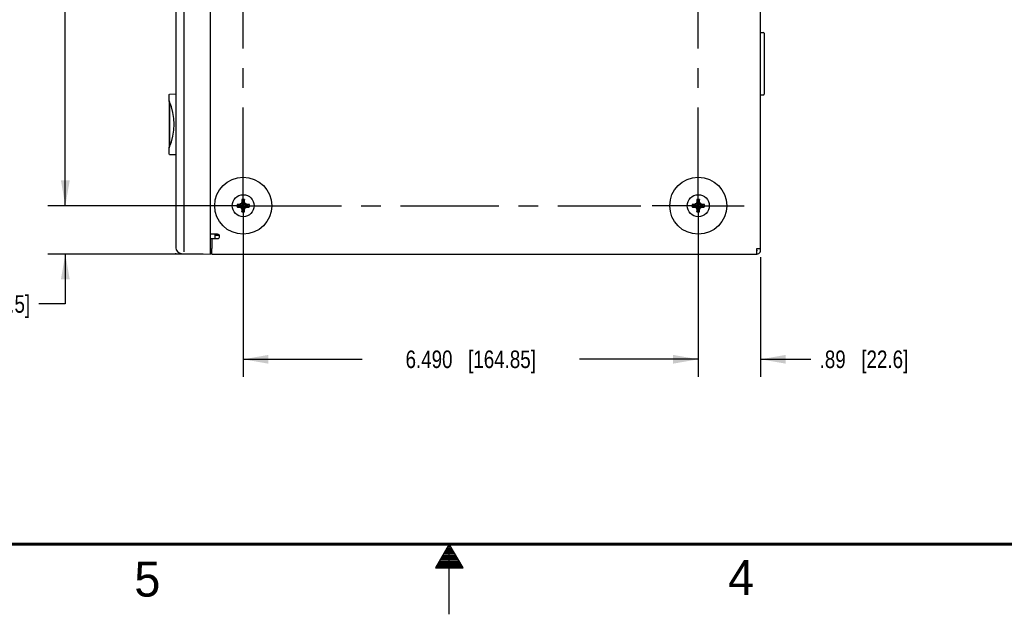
# Model space of a CAD drawing. Header units: inches. Extents: x 0 to 34, y 0 to 22.
# Tile 4 of 54: x 13.9 to 21, y 0 to 4.2. Entities that reach past the tile are written whole.
import ezdxf

# ---------------------------------------------------------------- set-up
doc = ezdxf.new("R2010")
doc.units = ezdxf.units.IN
doc.header["$LTSCALE"] = 1.87
doc.header["$MEASUREMENT"] = 0
doc.linetypes.add('CENTER', pattern=[0.6, 0.375, -0.075, 0.075, -0.075])
doc.layers.get('0').update_dxf_attribs({"linetype": 'CONTINUOUS'})
for name, color, linetype in [('02___PRT_ALL_AXES', 7, 'CONTINUOUS'), ('3_ALL_AXES', 7, 'CONTINUOUS'), ('DATUMCURVES', 7, 'CONTINUOUS'), ('DETAIL', 7, 'CONTINUOUS'), ('DIMENSIONS', 7, 'CONTINUOUS')]:
    doc.layers.add(name, color=color, linetype=linetype)
doc.styles.get("Standard").update_dxf_attribs({"font": 'txt', "width": 0.8})
doc.styles.add('TEXTSTYLE_2', font='txt')
doc.dimstyles.new('DIMSTYLE_2', dxfattribs={"dimtxt": 0.125, "dimasz": 0.18, "dimexe": 0.18, "dimexo": 0.0625, "dimgap": 0.09, "dimtad": 0, "dimtih": 1, "dimtoh": 1, "dimlfac": 2, "dimzin": 4, "dimdsep": 46, "dimtxsty": 'STANDARD', "dimblk": '_FILLED', "dimblk1": '_FILLED', "dimblk2": '_FILLED', "dimcen": 0.09, "dimadec": 0, "dimazin": 0, "dimtfac": 1, "dimtofl": 0, "dimtmove": 0, "dimatfit": 3, "dimldrblk": '_FILLED', "dimfxl": 1, "dimtolj": 1, "dimtzin": 4, "dimarcsym": 0})
doc.dimstyles.new('DIMSTYLE_4', dxfattribs={"dimtxt": 0.125, "dimasz": 0.18, "dimexe": 0.18, "dimexo": 0.0625, "dimgap": 0.09, "dimtad": 0, "dimtih": 1, "dimtoh": 1, "dimdec": 3, "dimlfac": 2, "dimzin": 4, "dimdsep": 46, "dimtxsty": 'STANDARD', "dimblk": '_FILLED', "dimblk1": '_FILLED', "dimblk2": '_FILLED', "dimcen": 0.09, "dimadec": 0, "dimazin": 0, "dimtp": 0.001, "dimtm": 0.001, "dimtfac": 1, "dimtdec": 3, "dimtofl": 0, "dimtmove": 0, "dimatfit": 3, "dimldrblk": '_FILLED', "dimfxl": 1, "dimtolj": 1, "dimtzin": 4, "dimarcsym": 0})

# ---------------------------------------------------------------- blocks, each defined once
blk = doc.blocks.new('_FILLED')
at = {"color": 0, "linetype": 'BYBLOCK'}
blk.add_solid([(0, 0), (-1, 0.174), (-1, -0.174)], dxfattribs=at)
blk = doc.blocks.new('*D8')
at = {"layer": 'DIMENSIONS', "color": 2, "linetype": 'CONTINUOUS'}
for p, q in [((15.4681, 7.2833), (14.137, 7.2833)), ((14.262, 7.2833), (14.262, 5.2233)), ((14.262, 2.9133), (14.262, 4.7858)), ((15.4681, 2.9133), (14.137, 2.9133))]:
    blk.add_line(p, q, dxfattribs=at)
at = {"layer": 'DIMENSIONS', "color": 2, "linetype": 'CONTINUOUS', "xscale": 0.18, "yscale": 0.18, "zscale": 0.18}
for p, rotation in [((14.262, 7.2833), 90), ((14.262, 2.9133), 270)]:
    blk.add_blockref('_FILLED', p, dxfattribs=dict(at, rotation=rotation))
at = {"layer": 'DIMENSIONS', "color": 2, "linetype": 'CONTINUOUS', "insert": (14.262, 5.1608), "char_height": 0.125, "width": 0.5, "attachment_point": 2, "line_spacing_factor": 0.9}
blk.add_mtext('8.740\\P[222]', dxfattribs=at)
blk = doc.blocks.new('*D9')
at = {"layer": 'DIMENSIONS', "color": 2, "linetype": 'CONTINUOUS'}
for p, q in [((14.262, 2.9133), (14.262, 3.2733)), ((15.4681, 2.9133), (14.137, 2.9133)), ((15.2451, 2.5683), (14.137, 2.5683)), ((14.262, 2.5683), (14.262, 2.2127)), ((14.262, 2.2127), (14.0735, 2.2127))]:
    blk.add_line(p, q, dxfattribs=at)
at = {"layer": 'DIMENSIONS', "color": 2, "linetype": 'CONTINUOUS', "xscale": 0.18, "yscale": 0.18, "zscale": 0.18}
for p, rotation in [((14.262, 2.9133), 270), ((14.262, 2.5683), 90)]:
    blk.add_blockref('_FILLED', p, dxfattribs=dict(at, rotation=rotation))
at = {"layer": 'DIMENSIONS', "color": 2, "linetype": 'CONTINUOUS', "insert": (14.011, 2.2752), "char_height": 0.125, "width": 1.025, "attachment_point": 3, "line_spacing_factor": 0.9}
blk.add_mtext('.69{\\Ftxt.shx;\\W1.000000;\\H0.125000; }[17.5]', dxfattribs=at)
blk = doc.blocks.new('*D10')
at = {"layer": 'DIMENSIONS', "color": 2, "linetype": 'CONTINUOUS'}
for p, q in [((15.5306, 2.8508), (15.5306, 1.6933)), ((18.7756, 2.8508), (18.7756, 1.6933)), ((15.5306, 1.8183), (16.3781, 1.8183)), ((18.7756, 1.8183), (17.9281, 1.8183))]:
    blk.add_line(p, q, dxfattribs=at)
at = {"layer": 'DIMENSIONS', "color": 2, "linetype": 'CONTINUOUS', "xscale": 0.18, "yscale": 0.18, "zscale": 0.18, "rotation": 180}
blk.add_blockref('_FILLED', (15.5306, 1.8183), dxfattribs=at)
at = {"layer": 'DIMENSIONS', "color": 2, "linetype": 'CONTINUOUS', "xscale": 0.18, "yscale": 0.18, "zscale": 0.18}
blk.add_blockref('_FILLED', (18.7756, 1.8183), dxfattribs=at)
at = {"layer": 'DIMENSIONS', "color": 2, "linetype": 'CONTINUOUS', "insert": (17.1531, 1.8808), "char_height": 0.125, "width": 1.425, "attachment_point": 2, "line_spacing_factor": 0.9}
blk.add_mtext('6.490{\\Ftxt.shx;\\W1.000000;\\H0.125000; }[164.85]', dxfattribs=at)
blk = doc.blocks.new('*D11')
at = {"layer": 'DIMENSIONS', "color": 2, "linetype": 'CONTINUOUS'}
for p, q in [((18.7756, 2.8508), (18.7756, 1.6933)), ((19.2201, 2.5458), (19.2201, 1.6933)), ((18.7756, 1.8183), (18.4156, 1.8183)), ((19.2201, 1.8183), (19.5787, 1.8183))]:
    blk.add_line(p, q, dxfattribs=at)
at = {"layer": 'DIMENSIONS', "color": 2, "linetype": 'CONTINUOUS', "xscale": 0.18, "yscale": 0.18, "zscale": 0.18}
blk.add_blockref('_FILLED', (18.7756, 1.8183), dxfattribs=at)
at = {"layer": 'DIMENSIONS', "color": 2, "linetype": 'CONTINUOUS', "xscale": 0.18, "yscale": 0.18, "zscale": 0.18, "rotation": 180}
blk.add_blockref('_FILLED', (19.2201, 1.8183), dxfattribs=at)
at = {"layer": 'DIMENSIONS', "color": 2, "linetype": 'CONTINUOUS', "insert": (19.6412, 1.8808), "char_height": 0.125, "width": 1.025, "attachment_point": 1, "line_spacing_factor": 0.9}
blk.add_mtext('.89{\\Ftxt.shx;\\W1.000000;\\H0.125000; }[22.6]', dxfattribs=at)

msp = doc.modelspace()

# ---------------------------------------------------------------- linework, layer by layer
at = {"color": 7, "linetype": 'CONTINUOUS'}
for p, q in [((15.29704, 2.56832), (15.29704, 7.62832)), ((15.04954, 7.58288), (15.04954, 2.61377)), ((19.22011, 4.14793), (19.23961, 4.14793)), ((19.24461, 4.14293), (19.24461, 3.70793)), ((15.00304, 3.66214), (15.00304, 3.70037)), ((15.00335, 3.65839), (15.00335, 3.32926)), ((15.00549, 3.65427), (15.00549, 3.33338)), ((15.00583, 3.70955), (15.04954, 3.71031)), ((19.22011, 3.70293), (19.23961, 3.70293)), ((15.00304, 3.28728), (15.00304, 3.32551)), ((15.0033, 3.28268), (15.00304, 3.28728)), ((15.00583, 3.2781), (15.04954, 3.27734)), ((15.52148, 2.95727), (15.52603, 2.93992)), ((15.53974, 2.95727), (15.53519, 2.93992)), ((18.76648, 2.95727), (18.77103, 2.93992)), ((18.78474, 2.95727), (18.78019, 2.93992)), ((15.48666, 2.92245), (15.50401, 2.9179)), ((15.48666, 2.9042), (15.50401, 2.90875)), ((15.50401, 2.9179), (15.55721, 2.90875)), ((15.50584, 2.9179), (15.50401, 2.9179)), ((15.50401, 2.90875), (15.55721, 2.9179)), ((15.50401, 2.90875), (15.50584, 2.90875)), ((15.50584, 2.9179), (15.50476, 2.92303)), ((15.50476, 2.90362), (15.50584, 2.90875)), ((15.51864, 2.92529), (15.50584, 2.9179)), ((15.50584, 2.9179), (15.55538, 2.90875)), ((15.50584, 2.90875), (15.55538, 2.9179)), ((15.50584, 2.90875), (15.51864, 2.90136)), ((15.51491, 2.92902), (15.54631, 2.89763)), ((15.51491, 2.89763), (15.54631, 2.92902)), ((15.52603, 2.93809), (15.51864, 2.92529)), ((15.51864, 2.90136), (15.52603, 2.88856)), ((15.5209, 2.93917), (15.52603, 2.93809)), ((15.5209, 2.88748), (15.52603, 2.88856)), ((15.52148, 2.86938), (15.52603, 2.88673)), ((15.53519, 2.88673), (15.52603, 2.93992)), ((15.52603, 2.93992), (15.52603, 2.93809)), ((15.52603, 2.88673), (15.53519, 2.93992)), ((15.53519, 2.88856), (15.52603, 2.93809)), ((15.52603, 2.88856), (15.53519, 2.93809)), ((15.52603, 2.88856), (15.52603, 2.88673)), ((15.53519, 2.93809), (15.53519, 2.93992)), ((15.53519, 2.93809), (15.54032, 2.93917)), ((15.54258, 2.92529), (15.53519, 2.93809)), ((15.53519, 2.88856), (15.54258, 2.90136)), ((15.54032, 2.88748), (15.53519, 2.88856)), ((15.53519, 2.88673), (15.53519, 2.88856)), ((15.53974, 2.86938), (15.53519, 2.88673)), ((15.55538, 2.9179), (15.54258, 2.92529)), ((15.54258, 2.90136), (15.55538, 2.90875)), ((15.55646, 2.92303), (15.55538, 2.9179)), ((15.55721, 2.9179), (15.55538, 2.9179)), ((15.55538, 2.90875), (15.55721, 2.90875)), ((15.55538, 2.90875), (15.55646, 2.90362)), ((15.57456, 2.92245), (15.55721, 2.9179)), ((15.57456, 2.9042), (15.55721, 2.90875)), ((18.73166, 2.92245), (18.74901, 2.9179)), ((18.73166, 2.9042), (18.74901, 2.90875)), ((18.74901, 2.90875), (18.80221, 2.9179)), ((18.75084, 2.9179), (18.74901, 2.9179)), ((18.74901, 2.9179), (18.80221, 2.90875)), ((18.74901, 2.90875), (18.75084, 2.90875)), ((18.75084, 2.9179), (18.74976, 2.92303)), ((18.74976, 2.90362), (18.75084, 2.90875)), ((18.76364, 2.92529), (18.75084, 2.9179)), ((18.75084, 2.90875), (18.80038, 2.9179)), ((18.75084, 2.9179), (18.80038, 2.90875)), ((18.75084, 2.90875), (18.76364, 2.90136)), ((18.75991, 2.92902), (18.79131, 2.89763)), ((18.75991, 2.89763), (18.79131, 2.92902)), ((18.77103, 2.93809), (18.76364, 2.92529)), ((18.76364, 2.90136), (18.77103, 2.88856)), ((18.7659, 2.93917), (18.77103, 2.93809)), ((18.7659, 2.88748), (18.77103, 2.88856)), ((18.76648, 2.86938), (18.77103, 2.88673)), ((18.78019, 2.88673), (18.77103, 2.93992)), ((18.77103, 2.93992), (18.77103, 2.93809)), ((18.77103, 2.88673), (18.78019, 2.93992)), ((18.78019, 2.88856), (18.77103, 2.93809)), ((18.77103, 2.88856), (18.78019, 2.93809)), ((18.77103, 2.88856), (18.77103, 2.88673)), ((18.78019, 2.93809), (18.78019, 2.93992)), ((18.78019, 2.93809), (18.78532, 2.93917)), ((18.78758, 2.92529), (18.78019, 2.93809)), ((18.78019, 2.88856), (18.78758, 2.90136)), ((18.78532, 2.88748), (18.78019, 2.88856)), ((18.78019, 2.88673), (18.78019, 2.88856)), ((18.78474, 2.86938), (18.78019, 2.88673)), ((18.80038, 2.9179), (18.78758, 2.92529)), ((18.78758, 2.90136), (18.80038, 2.90875)), ((18.80146, 2.92303), (18.80038, 2.9179)), ((18.80221, 2.9179), (18.80038, 2.9179)), ((18.80038, 2.90875), (18.80221, 2.90875)), ((18.80038, 2.90875), (18.80146, 2.90362)), ((18.81956, 2.92245), (18.80221, 2.9179)), ((18.81956, 2.9042), (18.80221, 2.90875)), ((15.29704, 2.67985), (15.30762, 2.67966)), ((15.32704, 2.70932), (15.32704, 2.67932)), ((15.32704, 2.70282), (15.35835, 2.70447)), ((15.35504, 2.70429), (15.35504, 2.70711)), ((15.30773, 2.60149), (15.29704, 2.6013)), ((15.08849, 2.57379), (15.29704, 2.56832)), ((15.30761, 2.59581), (15.29704, 2.59525))]:
    msp.add_line(p, q, dxfattribs=at)
at = {"color": 3, "linetype": 'CONTINUOUS'}
for p, q in [((19.22011, 2.60832), (19.22011, 7.58832)), ((15.34761, 2.70932), (15.29761, 2.70932)), ((15.30761, 2.56832), (15.30761, 2.60832)), ((19.19361, 2.60832), (19.22008, 2.60832)), ((19.19361, 2.56832), (19.19361, 2.60832)), ((15.30761, 2.56832), (19.19361, 2.56832))]:
    msp.add_line(p, q, dxfattribs=at)
at = {"color": 2, "linetype": 'CONTINUOUS'}
for p, q in [((17.00002, 0.5), (16.90203, 0.33028)), ((17.09801, 0.33028), (17.00002, 0.5)), ((17.00002, 0), (17.00002, 0.5)), ((16.95961, 0.43), (17.04044, 0.43)), ((16.96538, 0.44), (17.03466, 0.44)), ((16.97115, 0.45), (17.02889, 0.45)), ((16.97693, 0.46), (17.02311, 0.46)), ((16.9827, 0.47), (17.01734, 0.47)), ((16.98847, 0.48), (17.01157, 0.48)), ((16.99425, 0.49), (17.00579, 0.49)), ((16.91919, 0.36), (17.08085, 0.36)), ((16.92496, 0.37), (17.07508, 0.37)), ((16.93074, 0.38), (17.0693, 0.38)), ((16.93651, 0.39), (17.06353, 0.39)), ((16.94229, 0.4), (17.05776, 0.4)), ((16.94806, 0.41), (17.05198, 0.41)), ((16.95383, 0.42), (17.04621, 0.42)), ((16.90203, 0.33028), (17.09801, 0.33028)), ((16.90764, 0.34), (17.0924, 0.34)), ((16.91342, 0.35), (17.08662, 0.35))]:
    msp.add_line(p, q, dxfattribs=at)
at = {"color": 7, "linetype": 'CONTINUOUS', "const_width": 0.02}
msp.add_lwpolyline([(0.50002, 0.5), (33.50002, 0.5)], dxfattribs=at)
at = {"color": 7, "linetype": 'CONTINUOUS'}
for centre, radius, start, end in [((19.23961, 4.14293), 0.005, 0, 90), ((15.01054, 3.66214), 0.0075, 180, 203.493503), ((14.62332, 3.49382), 0.41472, 336.506497, 23.493503), ((19.23961, 3.70793), 0.005, 270, 360), ((15.01054, 3.32551), 0.0075, 156.506497, 180), ((16.61567, 2.91502), 1.09503, 178.154179, 178.736335), ((15.98648, 2.9353), 0.46551, 177.295041, 178.154209), ((15.53061, 2.91332), 0.04488, 78.264587, 101.735413), ((15.08637, 2.93576), 0.45388, 1.834783, 2.715967), ((14.45779, 2.91536), 1.08279, 1.260375, 1.849111), ((19.86067, 2.91502), 1.09503, 178.154179, 178.736335), ((19.23148, 2.9353), 0.46551, 177.295041, 178.154209), ((18.77561, 2.91332), 0.04488, 78.264587, 101.735413), ((18.33137, 2.93576), 0.45388, 1.834783, 2.715967), ((17.70279, 2.91536), 1.08279, 1.260375, 1.849111), ((15.53061, 2.91332), 0.04488, 168.264587, 191.735413), ((15.50817, 2.46908), 0.45388, 91.834783, 92.715967), ((15.50863, 3.36919), 0.46551, 267.295041, 268.154209), ((15.52858, 1.8405), 1.08279, 91.260375, 91.849111), ((15.52891, 3.99838), 1.09503, 268.154179, 268.736335), ((15.53061, 2.91332), 0.02699, 170.236353, 189.763647), ((16.1244, 1.88462), 1.20924, 120.26678, 120.825242), ((16.12699, 3.94642), 1.21433, 239.175929, 239.732049), ((16.5637, 2.31695), 1.21433, 149.175929, 149.732049), ((16.55931, 3.50711), 1.20924, 210.26678, 210.825242), ((16.60343, 2.91129), 1.08279, 181.260375, 181.849111), ((15.53061, 2.91332), 0.02699, 80.236353, 99.763647), ((15.53061, 2.91332), 0.02699, 260.236353, 279.763647), ((14.44556, 2.91162), 1.09503, 358.154179, 358.736335), ((14.50191, 2.31954), 1.20924, 30.26678, 30.825242), ((14.49752, 3.5097), 1.21433, 329.175929, 329.732049), ((14.93423, 1.88023), 1.21433, 59.175929, 59.732049), ((14.93682, 3.94203), 1.20924, 300.26678, 300.825242), ((15.53231, 1.82827), 1.09503, 88.154179, 88.736335), ((15.53264, 3.98615), 1.08279, 271.260375, 271.849111), ((15.53061, 2.91332), 0.02699, 350.236353, 9.763647), ((15.55259, 2.45746), 0.46551, 87.295041, 88.154209), ((15.55305, 3.35757), 0.45388, 271.834783, 272.715967), ((15.53061, 2.91332), 0.04488, 348.264587, 11.735413), ((18.77561, 2.91332), 0.04488, 168.264587, 191.735413), ((18.75317, 2.46908), 0.45388, 91.834783, 92.715967), ((18.75363, 3.36919), 0.46551, 267.295041, 268.154209), ((18.77358, 1.8405), 1.08279, 91.260375, 91.849111), ((18.77391, 3.99838), 1.09503, 268.154179, 268.736335), ((18.77561, 2.91332), 0.02699, 170.236353, 189.763647), ((19.3694, 1.88462), 1.20924, 120.26678, 120.825242), ((19.37199, 3.94642), 1.21433, 239.175929, 239.732049), ((19.8087, 2.31695), 1.21433, 149.175929, 149.732049), ((19.80431, 3.50711), 1.20924, 210.26678, 210.825242), ((19.84843, 2.91129), 1.08279, 181.260375, 181.849111), ((18.77561, 2.91332), 0.02699, 80.236353, 99.763647), ((18.77561, 2.91332), 0.02699, 260.236353, 279.763647), ((17.69056, 2.91162), 1.09503, 358.154179, 358.736335), ((17.74691, 2.31954), 1.20924, 30.26678, 30.825242), ((17.74252, 3.5097), 1.21433, 329.175929, 329.732049), ((18.17923, 1.88023), 1.21433, 59.175929, 59.732049), ((18.18182, 3.94203), 1.20924, 300.26678, 300.825242), ((18.77731, 1.82827), 1.09503, 88.154179, 88.736335), ((18.77764, 3.98615), 1.08279, 271.260375, 271.849111), ((18.77561, 2.91332), 0.02699, 350.236353, 9.763647), ((18.79759, 2.45746), 0.46551, 87.295041, 88.154209), ((18.79805, 3.35757), 0.45388, 271.834783, 272.715967), ((18.77561, 2.91332), 0.04488, 348.264587, 11.735413), ((15.97485, 2.89089), 0.45388, 181.834783, 182.715967), ((15.53061, 2.91332), 0.04488, 258.264587, 281.735413), ((15.07474, 2.89135), 0.46551, 357.295041, 358.154209), ((19.21985, 2.89089), 0.45388, 181.834783, 182.715967), ((18.77561, 2.91332), 0.04488, 258.264587, 281.735413), ((18.31974, 2.89135), 0.46551, 357.295041, 358.154209), ((15.08954, 2.61378), 0.04, 180.004824, 268.494467), ((19.19361, 2.59482), 0.0025, 270, 90)]:
    msp.add_arc(centre, radius, start, end, dxfattribs=at)
at = {"color": 3, "linetype": 'CONTINUOUS'}
msp.add_arc((19.19361, 2.59482), 0.0265, 270, 31.335294, dxfattribs=at)
at = {"color": 7, "linetype": 'CONTINUOUS'}
for points, knots in [([(15.00304, 3.70037), (15.00304, 3.7019), (15.0031, 3.70404), (15.00359, 3.70659), (15.00397, 3.7076), (15.0042, 3.70802)], [0, 0, 0, 0, 0.5895376, 0.8161966, 1, 1, 1, 1]), ([(15.0042, 3.70802), (15.00433, 3.70825), (15.00458, 3.70865), (15.00506, 3.70924), (15.00554, 3.70954), (15.00583, 3.70955)], [0, 0, 0, 0, 0.3395603, 0.6132984, 1, 1, 1, 1]), ([(15.0042, 3.27963), (15.00397, 3.28005), (15.00359, 3.28105), (15.00339, 3.2821), (15.0033, 3.28268)], [0, 0, 0, 0, 0.447947, 1, 1, 1, 1]), ([(15.00583, 3.2781), (15.00554, 3.2781), (15.00506, 3.27841), (15.00458, 3.279), (15.00433, 3.2794), (15.0042, 3.27963)], [0, 0, 0, 0, 0.3867015, 0.6604396, 1, 1, 1, 1])]:
    msp.add_open_spline(points, degree=3, knots=knots, dxfattribs=at)
at = {"layer": '02___PRT_ALL_AXES', "color": 3, "linetype": 'CONTINUOUS'}
for q in [(15.34761, 2.67932), (15.30761, 2.60832)]:
    msp.add_line((15.30761, 2.67932), q, dxfattribs=at)
msp.add_arc((15.34761, 2.69432), 0.015, 270, 90, dxfattribs=at)
at = {"layer": '3_ALL_AXES', "color": 7, "linetype": 'CENTER'}
for p, q in [((15.53061, 2.91332), (15.53061, 6.84563)), ((18.77561, 2.91332), (18.77561, 6.86742)), ((15.53061, 2.91332), (15.20236, 2.91332)), ((15.53061, 2.91332), (18.36532, 2.91332)), ((15.53061, 2.91332), (15.53061, 2.58507)), ((18.77561, 2.91332), (18.44736, 2.91332)), ((18.77561, 2.91332), (19.10386, 2.91332)), ((18.77561, 2.91332), (18.77561, 2.58507))]:
    msp.add_line(p, q, dxfattribs=at)
at = {"layer": '3_ALL_AXES', "color": 7, "linetype": 'CONTINUOUS'}
for centre, radius in [((15.53061, 2.91332), 0.20325), ((18.77561, 2.91332), 0.20325), ((15.53061, 2.91332), 0.07825), ((18.77561, 2.91332), 0.07825)]:
    msp.add_circle(centre, radius, dxfattribs=at)
at = {"layer": 'DATUMCURVES', "color": 40, "linetype": 'CONTINUOUS'}
msp.add_line((15.04954, 2.56833), (15.04954, 2.57453), dxfattribs=at)
at = {"layer": 'DETAIL', "color": 7, "linetype": 'CONTINUOUS'}
msp.add_line((15.11061, 2.58507), (15.11061, 6.84563), dxfattribs=at)

# ---------------------------------------------------------------- texts
at = {"color": 2, "linetype": 'CONTINUOUS', "char_height": 0.25, "width": 0.25, "attachment_point": 1, "line_spacing_factor": 0.9, "style": 'TEXTSTYLE_2'}
for s, insert in [('5', (14.75404, 0.37622)), ('4', (18.98838, 0.38692))]:
    msp.add_mtext(s, dxfattribs=dict(at, insert=insert))

# ---------------------------------------------------------------- dimensions: what is measured, and where the dimension line sits
at = {"layer": 'DIMENSIONS', "color": 2, "linetype": 'CONTINUOUS'}
for base, p1, p2, angle, dimstyle, picture, middle in [((14.26204, 2.91332), (15.46811, 7.28332), (15.46811, 2.91332), 270, 'DIMSTYLE_4', '*D8', (14.11204, 5.00457)), ((14.26204, 2.56832), (15.46811, 2.91332), (15.24511, 2.56832), 270, 'DIMSTYLE_2', '*D9', (13.29852, 2.21268)), ((18.77561, 1.81832), (19.22011, 2.54582), (18.77561, 2.85082), 180, 'DIMSTYLE_2', '*D11', (20.15368, 1.81832))]:
    dim = msp.add_linear_dim(base=base, p1=p1, p2=p2, angle=angle, dimstyle=dimstyle, dxfattribs=at)
    dim.commit()
    dim.dimension.update_dxf_attribs({"geometry": picture, "text_midpoint": middle, "dimtype": 160})
dim = msp.add_linear_dim(base=(18.77561, 1.81832), p1=(15.53061, 2.85082), p2=(18.77561, 2.85082), dimstyle='DIMSTYLE_4', dxfattribs=at)
dim.commit()
dim.dimension.update_dxf_attribs({"geometry": '*D10', "text_midpoint": (17.00311, 1.81832), "dimtype": 160})

doc.saveas('drawing.dxf')
